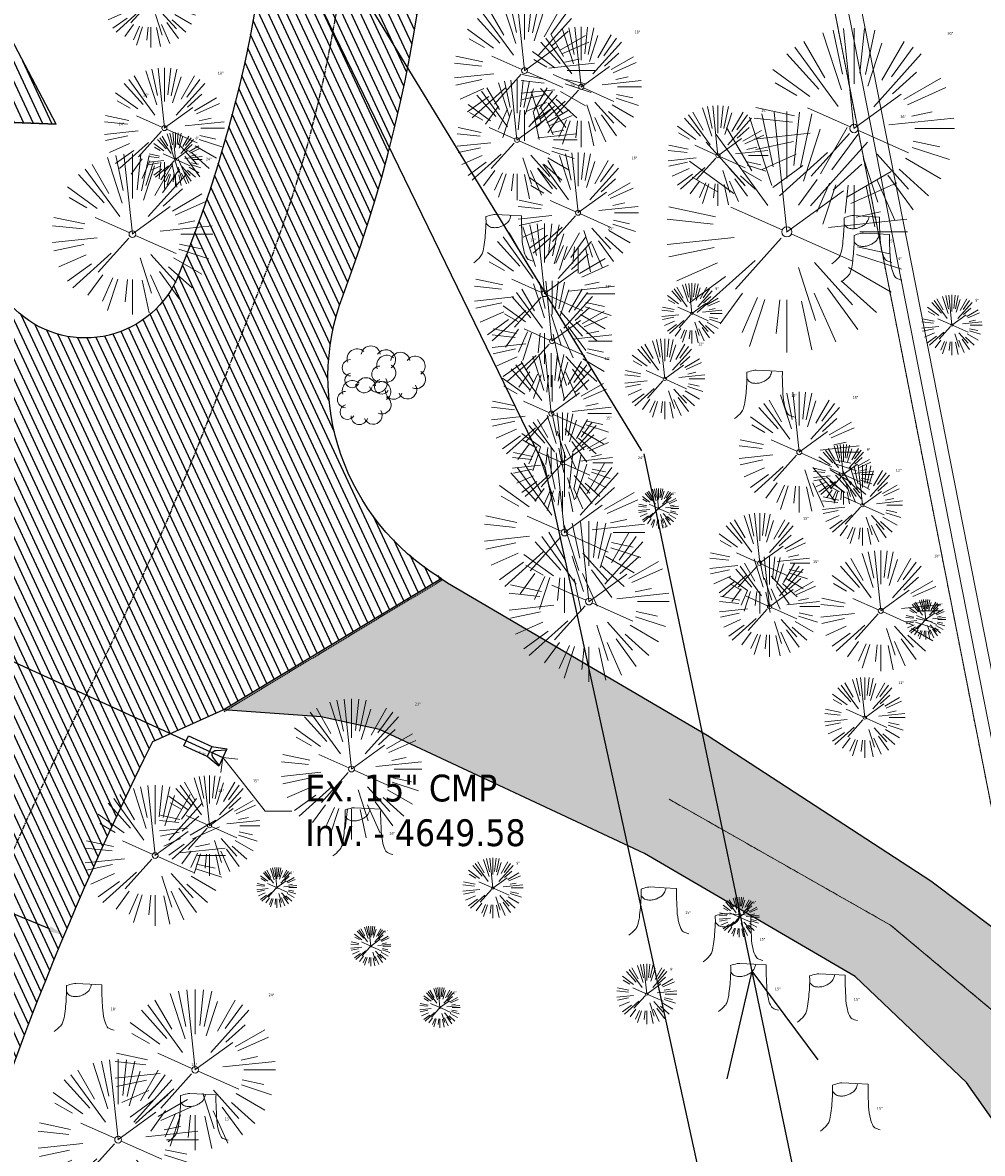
# Model space of a CAD drawing. Header units: feet. Extents: x 1133447 to 1140710, y 647622 to 649877.
# Tile 5 of 84: x 1134680 to 1134823, y 648119 to 648288. Entities that reach past the tile are written whole.
import ezdxf
from ezdxf import colors
from ezdxf.entities.mleader import LeaderData, LeaderLine
from ezdxf.lldxf.tags import DXFTag
from ezdxf.math import Vec2, Vec3

# ---------------------------------------------------------------- set-up
doc = ezdxf.new("R2010")
doc.units = ezdxf.units.FT
doc.header["$MEASUREMENT"] = 0
for name, pattern in [('CENTER2', [1.125, 0.75, -0.125, 0.125, -0.125]), ('HIDDEN', [0.375, 0.25, -0.125]), ('PHANTOM2', [1.25, 0.625, -0.125, 0.125, -0.125, 0.125, -0.125])]:
    doc.linetypes.add(name, pattern=pattern)
for name, color, linetype in [('C-PRKG-ASPH', 8, 'Continuous'), ('C-PRKG-STRP', 136, 'Continuous'), ('C-ROAD-ASPHALT', 1, 'Continuous'), ('C-ROAD-CNTR', 1, 'CENTER2'), ('C-UTIL-STRM-PIPE', 210, 'Continuous'), ('C-UTIL-STRM-STRC', 210, 'Continuous'), ('C-UTIL-WATER-MEP', 7, 'WATER (.5x)'), ('G-TEXT-ST02', 2, 'Continuous'), ('G-XREF', 7, 'Continuous'), ('P-SAWCUT', 4, 'HIDDEN'), ('V-PVMT-ASPH', 111, 'Continuous')]:
    doc.layers.add(name, color=color, linetype=linetype)
doc.layers.add('V-ANNO-TEXT', color=7, linetype='Continuous', lineweight=13, plot=False)
doc.layers.add('V-PVMT-CNTR', color=8, linetype='Continuous', lineweight=5, plot=False)
for name, color, linetype, lineweight in [('V-PVMT-HTCH-ASPH', 8, 'Continuous', 13), ('V-SITE-VEGE', 8, 'Continuous', 18), ('V-SITE-VEGE-TEXT', 8, 'Continuous', 18), ('V-UTIL-WATR-LINE', 8, 'WATER', 15)]:
    doc.layers.add(name, color=color, linetype=linetype, lineweight=lineweight)
doc.styles.add('Normal', font='arial.ttf', dxfattribs={"height": 0.1})
doc.styles.add('SEI-Dim & Leader', font='tahoma.ttf')
doc.styles.get("Standard").update_dxf_attribs({"font": 'arial.ttf'})
tags = doc.linetypes.add('WATER', pattern='A,1.5,-0.2,["W",Standard,S=0.08,R=0,X=-0.1,Y=-0.04],-0.05', length=1.75).pattern_tags.tags
tags[6] = DXFTag(74, 10)
tags = doc.linetypes.add('WATER (.5x)', pattern='A,0.75,-0.2,["W",Standard,S=0.08,R=0,X=-0.1,Y=-0.04],-0.05', length=1).pattern_tags.tags
tags[6] = DXFTag(74, 10)
doc.dimstyles.new('OA_Plan - LDVP', dxfattribs={"dimscale": 20, "dimtxt": 0.1, "dimasz": 0.12, "dimexe": 0.0625, "dimexo": 0.0625, "dimgap": 0.03, "dimtad": 0, "dimdsep": 46, "dimtxsty": 'Normal', "dimcen": 0, "dimclrd": 256, "dimclre": 256, "dimclrt": 256, "dimadec": 4, "dimazin": 2, "dimtfac": 1, "dimtofl": 0, "dimtmove": 0, "dimatfit": 3, "dimfxl": 1, "dimtfill": 1, "dimtolj": 1, "dimtzin": 0, "dimlwd": -1, "dimlwe": -1, "dimarcsym": 0})
pattern_1 = [(115, (0, 0), (-1.132884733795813, -0.5282728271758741), [])]

# ---------------------------------------------------------------- blocks, each defined once
blk = doc.blocks.new('V-SITE-VEGE-Coniferious Tree 2')
at = {"color": 0, "linetype": 'ByBlock'}
for p, q in [((-0.06264093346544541, 0.1926377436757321), (-0.1545378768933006, 0.4755369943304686)), ((-0.0574950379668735, 0.2703678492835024), (-0.1039851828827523, 0.4890788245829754)), ((-0.0003172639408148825, 0.0025937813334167), (-0.05229705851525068, 0.4972664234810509)), ((-3.601054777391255e-05, 0.2219193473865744), (-3.601054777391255e-05, 0.5000060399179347)), ((0.02890183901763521, 0.2753366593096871), (0.05222503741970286, 0.4972664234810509)), ((0.0571938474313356, 0.2692740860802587), (0.1039131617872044, 0.4890788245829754)), ((-0.1460065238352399, 0.2528363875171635), (-0.2500390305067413, 0.4330260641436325)), ((0.06850648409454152, 0.2109817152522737), (0.1382469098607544, 0.425630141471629)), ((0.139142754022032, 0.2410654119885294), (0.2499670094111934, 0.4330260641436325)), ((-0.07913071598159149, 0.1088658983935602), (-0.2939353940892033, 0.4045257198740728)), ((0.1868724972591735, 0.2572635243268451), (0.2938633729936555, 0.4045257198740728)), ((-0.1756943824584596, 0.1950752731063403), (-0.3346129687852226, 0.3715878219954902)), ((0.09777767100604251, 0.108636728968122), (0.3345409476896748, 0.3715878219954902)), ((-0.2201011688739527, 0.1598873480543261), (-0.4045617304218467, 0.2938993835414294)), ((0.1919663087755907, 0.1728666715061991), (0.3115823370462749, 0.2805763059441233)), ((0.2487690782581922, 0.143647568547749), (0.4329900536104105, 0.2500030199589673)), ((-0.2844040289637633, 0.1641894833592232), (-0.393144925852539, 0.2269610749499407)), ((0.2658942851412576, 0.1183972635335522), (0.4567507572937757, 0.2033670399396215)), ((-0.0009318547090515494, -0.0006770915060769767), (0.2349564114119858, 0.1707208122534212)), ((-0.2961437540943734, 0.06292784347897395), (-0.4891148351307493, 0.1039491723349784)), ((-0.01992166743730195, 0.008854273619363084), (-0.2318825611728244, 0.1032199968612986)), ((-0.3060292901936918, 0.03215663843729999), (-0.4973024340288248, 0.05226104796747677)), ((0.173080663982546, 0.01818771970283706), (0.497230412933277, 0.05226104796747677)), ((0.2872695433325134, 0.06106323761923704), (0.3884790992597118, 0.08257391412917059)), ((0.3024988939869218, 0), (0.4999700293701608, 0)), ((-0.2182782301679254, -0.02292736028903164), (-0.4973024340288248, -0.05226104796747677)), ((-0.02300503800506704, -0.02554197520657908), (-0.2137781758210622, -0.2373882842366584)), ((0.01849546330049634, -0.008260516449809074), (0.2719985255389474, -0.1211160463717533)), ((-0.302185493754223, -0.0642195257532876), (-0.4891148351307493, -0.1039491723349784)), ((0.2936342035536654, -0.06241742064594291), (0.4274066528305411, -0.09084484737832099)), ((-0.2881436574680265, -0.1282723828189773), (-0.4568227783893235, -0.2033670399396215)), ((-0.1320480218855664, -0.1188660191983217), (-0.3716238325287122, -0.3345769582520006)), ((0.1143820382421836, -0.1271057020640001), (0.2718110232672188, -0.301920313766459)), ((0.2891445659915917, -0.09395946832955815), (0.4755009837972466, -0.1545018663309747)), ((-0.254528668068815, -0.1848980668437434), (-0.4045617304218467, -0.2938993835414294)), ((0.04781873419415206, -0.1473038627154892), (0.1192466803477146, -0.3671294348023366)), ((0.2555295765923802, -0.1475434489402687), (0.4329900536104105, -0.2500030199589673)), ((0.1688618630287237, -0.2324611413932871), (0.2938633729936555, -0.4045257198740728)), ((0.2253521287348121, -0.2029399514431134), (0.3715518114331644, -0.3345769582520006)), ((-0.1842986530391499, -0.2536176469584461), (-0.2766747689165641, -0.3807650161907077)), ((-0.1213812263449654, -0.2725449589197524), (-0.1855903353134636, -0.4167758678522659)), ((-0.09098502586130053, -0.2799408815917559), (-0.1545378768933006, -0.4755369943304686)), ((0.1131111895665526, -0.2541280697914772), (0.2033310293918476, -0.4567867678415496)), ((-0.02966136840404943, -0.2817638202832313), (-0.04434904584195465, -0.4216092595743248)), ((-3.601054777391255e-05, -0.2817638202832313), (-3.601054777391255e-05, -0.5000060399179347)), ((0.06104806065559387, -0.2873055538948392), (0.1039131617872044, -0.4890788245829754))]:
    blk.add_line(p, q, dxfattribs=at)
blk.add_circle((-3.601054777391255e-05, 0), 0.02083358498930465)
blk = doc.blocks.new('V-SITE-VEGE-Bush')
for centre, radius, start, end in [((4.008624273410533e-05, 0.05025426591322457), 0.03535533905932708, 8.13010235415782, 171.8698976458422), ((-0.04995991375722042, 0.0377542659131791), 0.0371651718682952, 47.72631099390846, 199.6538240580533), ((0.05504008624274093, 0.03525426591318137), 0.03605551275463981, 303.6900675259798, 146.3099324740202), ((-0.07495991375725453, 0.005254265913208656), 0.03000000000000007, 90, 270), ((0.05861151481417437, -0.01403144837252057), 0.03357902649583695, 246.1612598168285, 60.70863782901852), ((-0.06819520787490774, -0.04092220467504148), 0.02703643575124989, 104.4897625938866, 329.250032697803), ((0.02629008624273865, -0.05224573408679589), 0.03365728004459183, 201.8014094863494, 31.32869286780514), ((-0.02433491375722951, -0.0559957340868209), 0.03065049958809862, 177.6626941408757, 343.412661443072)]:
    blk.add_arc(centre, radius, start, end)
blk = doc.blocks.new('*U949', base_point=(1134730.838, 648231.84))
at = {"xscale": 40.63722922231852, "yscale": 40.63722922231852, "zscale": 40.63722922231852}
blk.add_blockref('V-SITE-VEGE-Bush', (1134730.838, 648231.84), dxfattribs=at)
blk = doc.blocks.new('*U950', base_point=(1134731.555, 648236.584))
at = {"xscale": 40.63722922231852, "yscale": 40.63722922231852, "zscale": 40.63722922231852}
blk.add_blockref('V-SITE-VEGE-Bush', (1134731.555, 648236.584), dxfattribs=at)
blk = doc.blocks.new('*U951', base_point=(1134735.977, 648235.627))
at = {"xscale": 40.63722922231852, "yscale": 40.63722922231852, "zscale": 40.63722922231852}
blk.add_blockref('V-SITE-VEGE-Bush', (1134735.977, 648235.627), dxfattribs=at)
blk = doc.blocks.new('V-SITE-VEGE-Stump')
for points in [[(-0.122905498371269, -0.01429599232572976, 0.05261256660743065), (-0.09863241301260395, 0.007697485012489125, 0.1061947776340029), (-0.09053039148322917, 0.02191696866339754, 0.04486152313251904), (-0.08374707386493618, 0.05273626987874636, 0.02007395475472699), (-0.07764030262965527, 0.1228815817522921, 0.01167487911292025), (-0.07732468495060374, 0.1363966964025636, 0.007866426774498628), (-0.07764030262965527, 0.1564565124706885)], [(-0.07764030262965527, 0.1564565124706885, -0.02766804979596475), (-0.05341885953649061, 0.1633605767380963, -0.0679781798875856), (-0.04316680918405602, 0.1642506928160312), (0.008593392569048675, 0.1616126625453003), (0.05395851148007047, 0.1590945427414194)], [(0.01506844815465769, 0.161253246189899, -0.08286378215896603), (0.008147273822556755, 0.1419669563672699, -0.1113242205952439), (-0.002098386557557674, 0.130555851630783, -0.03931328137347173), (-0.01592715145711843, 0.1222882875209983, -0.04919659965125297), (-0.02797848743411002, 0.1177254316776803, -0.06600187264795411), (-0.0446681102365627, 0.1155126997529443, -0.07018691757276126), (-0.06035359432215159, 0.1177254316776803, -0.1148593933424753), (-0.06850904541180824, 0.1222766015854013, -0.0759377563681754), (-0.07734269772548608, 0.1331671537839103)], [(0.05395851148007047, 0.1590945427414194, 0.004334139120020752), (0.05376627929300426, 0.1369184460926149, 0.00834373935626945), (0.05395851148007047, 0.1253997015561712), (0.05605689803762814, 0.07623641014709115, 0.04625247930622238), (0.06241632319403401, 0.03170819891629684, 0.06962485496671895), (0.07334360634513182, 0.00381048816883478, 0.1497246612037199), (0.07941695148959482, -0.001975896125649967, 0.05852299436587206), (0.09922370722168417, -0.009139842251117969)]]:
    blk.add_lwpolyline(points, format="xyb")
blk = doc.blocks.new('_Open90')
at = {"color": 0, "linetype": 'ByBlock', "lineweight": -2}
for p, q in [((0, 0), (-1, 0)), ((-0.5, 0.5), (0, 0)), ((0, 0), (-0.5, -0.5))]:
    blk.add_line(p, q, dxfattribs=at)
blk = doc.blocks.new('*U1002', base_point=(1134730.838, 648231.84))
at = {"xscale": 40.63722922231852, "yscale": 40.63722922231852, "zscale": 40.63722922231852}
blk.add_blockref('V-SITE-VEGE-Bush', (1134730.838, 648231.84), dxfattribs=at)
blk = doc.blocks.new('*U1003', base_point=(1134731.555, 648236.584))
at = {"xscale": 40.63722922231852, "yscale": 40.63722922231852, "zscale": 40.63722922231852}
blk.add_blockref('V-SITE-VEGE-Bush', (1134731.555, 648236.584), dxfattribs=at)
blk = doc.blocks.new('*U1004', base_point=(1134735.977, 648235.627))
at = {"xscale": 40.63722922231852, "yscale": 40.63722922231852, "zscale": 40.63722922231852}
blk.add_blockref('V-SITE-VEGE-Bush', (1134735.977, 648235.627), dxfattribs=at)
blk = doc.blocks.new('*U1506')
at = {"flags": 128}
blk.add_lwpolyline([(-4.653849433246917, 3.873221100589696), (-3.456133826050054, 4.971448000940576), (-0.8676975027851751, 2.1485244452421), (-2.065413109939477, 1.050297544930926)], close=True, dxfattribs=at)
blk.add_lwpolyline([(-0.8676975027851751, 2.1485244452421), (1.059517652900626, 0.971508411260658), (-1.059517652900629, -0.9715084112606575), (-2.065413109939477, 1.050297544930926)], dxfattribs=at)
blk.add_lwpolyline([(-0.9213196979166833, -0.8447899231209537), (-1.319032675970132, 0.6167117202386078, -0.609256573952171), (-0.5003005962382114, 1.36743550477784), (0.9213196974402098, 0.8447899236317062)], format="xyb", dxfattribs=at)
at = {"layer": 'Defpoints'}
blk.add_text('15" FES', height=0.2, rotation=312.4926644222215, dxfattribs=at).set_placement((-2.938237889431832, 2.129013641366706))
blk = doc.blocks.new('C_PBASE-PACTOLA_02403811')
at = {"layer": 'C-PRKG-STRP', "flags": 128}
blk.add_lwpolyline([(1134684.53760816, 648273.1557157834), (1134659.15436205, 648274.1677188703)], dxfattribs=at)
at = {"layer": 'C-ROAD-ASPHALT'}
blk.add_lwpolyline([(1134661.499773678, 648419.805711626, 0.01473642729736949), (1134666.861855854, 648418.1955271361, -0.2575869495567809), (1134708.624534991, 648377.9849734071, -0.1698424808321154), (1134704.112198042, 648253.9264793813), (1134702.882206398, 648250.7817127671, -0.5197538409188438), (1134679.029421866, 648244.961863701, -0.09218706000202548), (1134665.447166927, 648262.190270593), (1134659.15436205, 648274.1677188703), (1134684.537608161, 648273.1557157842), (1134646.406726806, 648345.7323595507), (1134635.783647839, 648340.1511237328, -0.4142135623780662), (1134622.280052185, 648344.3526596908, -0.2721985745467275), (1134625.184309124, 648405.1045634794), (1134626.923202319, 648407.7628030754, -0.3404876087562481)], format="xyb", close=True, dxfattribs=at)
for points in [[(1134742.07570745, 648205.3474165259, -0.3616510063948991), (1134727.411149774, 648247.6528264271, 0.1404834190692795), (1134736.889002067, 648364.0920688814, -0.5249805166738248), (1134771.231154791, 648399.5835374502, -0.3046973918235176), (1134795.562167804, 648376.6182453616), (1134801.464805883, 648350.5583730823, 0.1721831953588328), (1134817.907219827, 648324.5505255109, -0.3857361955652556), (1134819.03336879, 648317.9301155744), (1134810.834437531, 648305.0767664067)], [(1134664.934415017, 648091.0186503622, -0.04992673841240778), (1134698.996135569, 648181.0065459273), (1134709.513, 648185.696), (1134742.075672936, 648205.3473956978)]]:
    blk.add_lwpolyline(points, format="xyb", dxfattribs=at)
at = {"layer": 'C-ROAD-CNTR', "flags": 128}
blk.add_lwpolyline([(1134682.815781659, 648422.2458494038), (1134669.21986276, 648425.8462855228, -0.1774687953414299), (1134620.150062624, 648460.1534391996), (1134616.502637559, 648465.3792168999, -0.1042089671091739), (1134576.197064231, 648560.2628234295), (1134558.554057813, 648650.0509356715, -0.01381007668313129), (1134553.979962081, 648677.2843639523), (1134544.902369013, 648742.2703875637, -0.09433329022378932), (1134550.434197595, 648854.3354307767), (1134558.997505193, 648889.7214101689, -0.1428635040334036), (1134712.374228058, 649156.8312964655), (1134786.199238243, 649227.8108874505, -0.04164346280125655), (1134812.006441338, 649248.7876063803), (1134833.030879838, 649263.1487701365, -0.2654684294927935), (1134926.96397912, 649270.7084407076), (1134949.260464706, 649260.2481514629, -0.03670103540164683), (1135013.162783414, 649224.3333579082), (1135075.321908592, 649183.1273199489, -0.3025232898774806), (1135105.389164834, 649111.5845632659), (1135099.687602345, 649081.8875520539, -0.04927264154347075), (1135094.100293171, 649063.036833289), (1135036.844839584, 648922.3955038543, -0.009218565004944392), (1135029.58001939, 648905.4517031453), (1134962.363987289, 648756.3352782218, -0.01915469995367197), (1134945.301367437, 648722.0511597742), (1134909.791676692, 648657.06607992, -0.111236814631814), (1134866.238656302, 648607.5744966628), (1134762.181369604, 648532.0907847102, 0.3229446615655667), (1134716.395894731, 648393.2215671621), (1134719.721086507, 648382.7059234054, -0.1714240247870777), (1134715.287797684, 648249.5554414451), (1134707.163513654, 648228.7837741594, -0.02272318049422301), (1134688.713657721, 648187.2766264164, 0.05045028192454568), (1134653.344169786, 648094.1277041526)], format="xyb", dxfattribs=at)
at = {"layer": 'C-UTIL-STRM-PIPE', "flags": 128}
blk.add_lwpolyline([(1134672.052999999, 648195.670999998), (1134709.439, 648178.598)], dxfattribs=at)
at = {"layer": 'C-UTIL-WATER-MEP'}
for p, q in [((1134772.05981553, 648224.3922691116), (1134729.109086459, 648294.6305400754)), ((1134757.62070174, 648221.8573842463), (1134724.384645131, 648290.1616247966))]:
    blk.add_line(p, q, dxfattribs=at)
at = {"layer": 'C-UTIL-WATER-MEP', "flags": 128}
for points in [[(1134798.207144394, 648100.1458986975), (1134772.368431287, 648223.9480190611)], [(1134784.622677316, 648098.273166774), (1134757.62070174, 648221.8573842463)], [(1134788.491527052, 648146.69674752), (1134784.75343733, 648130.6258116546)], [(1134788.491527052, 648146.6967475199), (1134798.345857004, 648133.4626825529)]]:
    blk.add_lwpolyline(points, dxfattribs=at)
at = {"layer": 'C-UTIL-STRM-STRC', "color": 221, "linetype": 'Continuous', "lineweight": -3, "rotation": 22.93653584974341}
blk.add_blockref('*U1506', (1134709.439, 648178.598), dxfattribs=at)
blk = doc.blocks.new('C_PHTCH-PACTOLA_02403811')
at = {"layer": 'C-PRKG-ASPH'}
h = blk.add_hatch(dxfattribs=at)
h.set_pattern_fill('ANSI31', color=256, scale=10, angle=70)
h.set_pattern_definition(pattern_1)
edge = h.paths.add_edge_path(flags=16)
edge.add_arc((1135093.567290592, 648760.3570235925), 541.9999999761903, 143.5703577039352, 153.2664360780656, ccw=False)
edge.add_arc((1135093.567290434, 648760.3570237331), 541.9999997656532, 133.8742793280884, 143.5703577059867, ccw=False)
edge.add_line((1134717.918854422, 649151.0643979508), (1134791.743864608, 649222.0439889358))
edge.add_arc((1134924.814897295, 649083.6384245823), 191.9999999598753, 124.33581191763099, 133.8742793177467, ccw=False)
edge.add_line((1134816.518779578, 649242.1816391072), (1134837.543218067, 649256.5428028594))
edge.add_arc((1134886.614896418, 649184.7029087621), 87.00000000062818, 64.86660358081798, 124.33581191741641, ccw=False)
edge.add_line((1134923.566161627, 649263.4658695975), (1134945.862647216, 649253.0055803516))
edge.add_arc((1134736.896871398, 648807.5874571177), 491.9999999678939, 56.45911934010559, 64.86660355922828, ccw=False)
edge.add_line((1135008.742528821, 649217.6654234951), (1135070.901654, 649176.4593855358))
edge.add_arc((1135036.644680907, 649124.7828938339), 62.00000000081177, -10.868034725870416, 56.45911933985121, ccw=False)
edge.add_line((1135097.532652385, 649113.0929439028), (1135091.831089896, 649083.3959326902))
edge.add_arc((1135001.481196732, 649100.7423100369), 92.00000001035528, 337.8486329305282, 349.13196525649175, ccw=False)
edge.add_line((1135086.690765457, 649066.0532714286), (1135029.43531187, 648925.4119419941))
edge.add_arc((1134573.749357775, 649110.9228871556), 491.9999995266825, 335.73595333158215, 337.84863296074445, ccw=False)
edge.add_line((1135022.286728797, 648908.7392420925), (1134970.105907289, 648792.9779079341))
edge.add_line((1134970.105907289, 648792.9779079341), (1134955.070696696, 648759.622817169))
edge.add_arc((1134506.533324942, 648961.8064625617), 492.0000003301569, 331.3465562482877, 335.7359533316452, ccw=False)
edge.add_line((1134938.281078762, 648725.8872446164), (1134902.771388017, 648660.9021647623))
edge.add_arc((1134778.161263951, 648728.9926705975), 142.0000000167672, 305.95733191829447, 331.34655630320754, ccw=False)
edge.add_line((1134861.541195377, 648614.0501326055), (1134757.483908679, 648538.5664206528))
edge.add_arc((1134835.579196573, 648430.9089730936), 133.0000000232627, 125.9573319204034, 166.4171722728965)
edge.add_arc((1134672.277915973, 648470.363906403), 35.00000000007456, 244.10855969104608, 346.41717227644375, ccw=False)
edge.add_arc((1134691.461854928, 648509.9128519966), 78.95614352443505, 214.9055155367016, 244.1168481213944, ccw=False)
edge.add_line((1134626.710174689, 648464.732186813), (1134623.062749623, 648469.9579645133))
edge.add_arc((1134821.506139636, 648608.4650796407), 241.9999999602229, 191.1167612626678, 214.9138039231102, ccw=False)
edge.add_line((1134584.046954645, 648561.8052956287), (1134566.403948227, 648651.5934078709))
edge.add_arc((1135049.172208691, 648746.4554480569), 491.9999999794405, 187.9519260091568, 191.1167612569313, ccw=False)
edge.add_line((1134561.903038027, 648678.391101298), (1134552.825444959, 648743.3771249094))
edge.add_arc((1134842.017716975, 648783.7730382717), 292.0000000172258, 166.3961174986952, 187.9519260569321, ccw=False)
edge.add_line((1134558.209758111, 648852.4537669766), (1134566.77306571, 648887.8397463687))
edge.add_arc((1135093.567290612, 648760.357023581), 542.0000000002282, 158.0478401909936, 166.396117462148, ccw=False)
edge.add_arc((1135093.567290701, 648760.357023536), 542.0000000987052, 153.2664360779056, 158.0478401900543, ccw=False)
edge = h.paths.add_edge_path()
edge.add_line((1134664.934415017, 648091.0186503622), (1134641.753924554, 648097.236757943))
edge.add_arc((1135131.441785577, 647965.8792352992), 506.9999999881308, 154.1154939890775, 164.9840567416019, ccw=False)
edge.add_arc((1135131.44177555, 647965.8792402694), 506.9999887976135, 153.4314984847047, 154.115493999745, ccw=False)
edge.add_arc((1134241.513528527, 648410.9103548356), 488.0000000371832, 333.4314984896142, 338.6383717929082)
edge.add_line((1134695.987914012, 648233.1548120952), (1134704.112198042, 648253.9264793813))
edge.add_arc((1134529.027803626, 648322.4060737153), 188.0000000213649, 338.6383717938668, 377.1954705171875)
edge.add_arc((1134651.306425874, 648360.2470375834), 60.00000000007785, 17.1954705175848, 74.97265706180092)
edge.add_line((1134666.863224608, 648418.1951696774), (1134661.500576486, 648419.8056636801))
edge.add_arc((1134691.489318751, 648509.9450223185), 94.99699278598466, 223.9418846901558, 251.5980721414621, ccw=False)
edge.add_arc((1134691.535842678, 648509.9839590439), 95.05751145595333, 214.9165962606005, 223.9393241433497, ccw=False)
edge.add_line((1134613.590003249, 648455.5746160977), (1134609.942525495, 648460.8004692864))
edge.add_arc((1134821.506139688, 648608.4650796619), 258.0000000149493, 191.1167612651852, 214.9138039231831, ccw=False)
edge.add_line((1134568.347173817, 648558.7203512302), (1134550.704167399, 648648.5084634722))
edge.add_arc((1135049.172208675, 648746.4554480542), 507.9999999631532, 187.9519260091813, 191.1167612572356, ccw=False)
edge.add_line((1134546.056886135, 648676.177626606), (1134536.979293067, 648741.163650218))
edge.add_arc((1134842.01771694, 648783.7730382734), 307.9999999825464, 166.3961174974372, 187.9519260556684, ccw=False)
edge.add_line((1134542.658637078, 648856.2170945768), (1134551.221944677, 648891.6030739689))
edge.add_arc((1135093.567290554, 648760.3570237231), 557.9999999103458, 163.9213237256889, 166.3961174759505, ccw=False)
edge.add_arc((1134538.177323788, 648920.4382053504), 19.99999999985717, 343.9213237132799, 402.7699397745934)
edge.add_line((1134552.859048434, 648934.0193305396), (1134533.446357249, 648955.005204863))
edge.add_arc((1135093.567290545, 648760.3570234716), 592.9783928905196, 146.0187423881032, 160.8370986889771, ccw=False)
edge.add_line((1134601.857481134, 649091.7855040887), (1134616.582948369, 649064.0343807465))
edge.add_arc((1134620.999668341, 649066.3780071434), 5.000000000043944, 207.9515834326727, 327.0740857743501)
edge.add_arc((1135093.567290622, 648760.3570235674), 558.0000000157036, 133.8742793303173, 147.0740857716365, ccw=False)
edge.add_line((1134706.829601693, 649162.5981949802), (1134780.654611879, 649233.5777859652))
edge.add_arc((1134924.814897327, 649083.6384245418), 208.0000000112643, 124.3358119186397, 133.8742793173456, ccw=False)
edge.add_line((1134807.494103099, 649255.3935736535), (1134828.518541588, 649269.7547374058))
edge.add_arc((1134886.614896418, 649184.7029087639), 102.9999999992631, 64.86660357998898, 124.33581191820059, ccw=False)
edge.add_line((1134930.361796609, 649277.9510118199), (1134952.658282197, 649267.4907225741))
edge.add_arc((1134736.896871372, 648807.5874570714), 508.0000000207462, 56.4591193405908, 64.86660355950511, ccw=False)
edge.add_line((1135017.583038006, 649231.0012923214), (1135079.742163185, 649189.7952543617))
edge.add_arc((1135036.644680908, 649124.782893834), 77.99999999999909, -10.868034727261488, 56.45911934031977, ccw=False)
edge.add_line((1135113.245677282, 649110.0761826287), (1135107.544114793, 649080.3791714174))
edge.add_arc((1135001.481196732, 649100.7423100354), 108.0000000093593, 337.84863293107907, 349.131965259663, ccw=False)
edge.add_line((1135101.509820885, 649060.0203951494), (1135044.254367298, 648919.3790657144))
edge.add_arc((1134573.749357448, 649110.9228872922), 507.9999998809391, 335.7359533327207, 337.84863295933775, ccw=False)
edge.add_line((1135036.873309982, 648902.1641641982), (1134969.657277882, 648753.0477392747))
edge.add_arc((1134506.53332524, 648961.8064624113), 507.9999999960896, 331.346556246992, 335.73595333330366, ccw=False)
edge.add_line((1134952.321656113, 648718.215074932), (1134916.811965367, 648653.2299950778))
edge.add_arc((1134778.161263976, 648728.9926705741), 157.9999999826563, 305.9573319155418, 331.3465563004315, ccw=False)
edge.add_line((1134870.936117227, 648601.0988607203), (1134766.878830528, 648525.6151487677))
edge.add_arc((1134835.579196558, 648430.9089731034), 117.0000000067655, 125.9573319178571, 162.264860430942)
edge.add_arc((1134752.713885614, 648457.4106757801), 29.99999999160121, 162.264860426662, 196.8024120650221)
edge.add_arc((1134835.579196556, 648430.9089731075), 113.0000000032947, 170.9217318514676, 197.5476736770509)
edge.add_line((1134727.837491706, 648396.8395581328), (1134731.162683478, 648386.3239143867))
edge.add_arc((1134529.027802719, 648322.4060734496), 212.0000009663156, 11.340079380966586, 17.54767372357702, ccw=False)
edge.add_arc((1134529.055568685, 648322.403813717), 211.9732215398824, -20.64909134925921, 11.342153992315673, ccw=False)
edge.add_arc((1134759.869013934, 648235.3149369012), 34.72371615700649, 159.1871917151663, 239.4135572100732)
edge.add_line((1134742.200276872, 648205.422593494), (1134709.513, 648185.696))
edge.add_line((1134709.513, 648185.696), (1134698.996135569, 648181.0065459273))
edge.add_arc((1135131.441785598, 647965.8792352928), 483.0000000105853, 153.5511843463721, 164.9840567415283)
h = blk.add_hatch(dxfattribs=at)
h.set_pattern_fill('ANSI31', color=256, scale=10, angle=70)
h.set_pattern_definition(pattern_1)
edge = h.paths.add_edge_path()
edge.add_arc((1134648.315845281, 648200.3111567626), 30.00000000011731, 334.1154939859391, 411.9608870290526)
edge.add_arc((1134718.562561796, 648290.096449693), 84.00000003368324, 207.7168872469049, 231.9608870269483, ccw=False)
edge.add_line((1134644.201008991, 648251.02779896), (1134637.908204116, 648263.0052472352))
edge.add_line((1134637.908204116, 648263.0052472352), (1134624.340160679, 648241.5287128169))
edge.add_line((1134624.340160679, 648241.5287128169), (1134586.209279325, 648314.1053565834))
edge.add_line((1134586.209279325, 648314.1053565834), (1134596.832358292, 648319.6865924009))
edge.add_arc((1134592.181328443, 648328.5391582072), 10.00000000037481, 297.7168872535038, 387.7168872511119)
edge.add_arc((1134675.395447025, 648372.2588387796), 84.00000000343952, 146.8092076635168, 207.7168872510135, ccw=False)
edge.add_line((1134605.099853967, 648418.2428533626), (1134606.838864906, 648420.9012729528))
edge.add_arc((1134652.028889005, 648391.340120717), 53.99999999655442, 123.47381821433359, 146.8092076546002, ccw=False)
edge.add_arc((1134619.487092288, 648440.5542596), 4.999999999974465, 303.4738182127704, 403.9420609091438)
edge.add_arc((1134691.489318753, 648509.9450223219), 94.99699278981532, 223.9418846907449, 251.5980721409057)
edge.add_arc((1134652.028889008, 648391.3401207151), 29.99999999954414, 71.59553892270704, 146.8092076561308)
edge.add_arc((1134675.665423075, 648372.3186414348), 60.26685623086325, 143.9760561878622, 207.647841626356)
edge.add_arc((1134631.132617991, 648349.0036895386), 9.999999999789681, 207.7168872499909, 297.7168872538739)
edge.add_line((1134635.783647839, 648340.1511237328), (1134646.406726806, 648345.7323595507))
edge.add_line((1134646.406726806, 648345.7323595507), (1134684.53760816, 648273.1557157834))
edge.add_line((1134684.53760816, 648273.1557157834), (1134659.15436205, 648274.1677188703))
edge.add_line((1134659.15436205, 648274.1677188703), (1134665.447166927, 648262.190270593))
edge.add_arc((1134718.562561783, 648290.096449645), 59.9999999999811, 207.716887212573, 228.7850574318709)
edge.add_arc((1134688.912706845, 648256.2455101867), 14.99999999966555, 228.7850574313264, 338.6383717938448)
edge.add_line((1134702.882206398, 648250.7817127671), (1134695.987914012, 648233.1548120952))
edge.add_arc((1134241.513528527, 648410.9103548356), 488.0000000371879, 333.43149848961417, 338.63837179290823, ccw=False)
edge.add_arc((1135131.441781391, 647965.879237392), 506.999995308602, 153.4314984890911, 154.1154939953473)
blk = doc.blocks.new('*D434')
at = {"layer": 'Defpoints', "color": 0, "transparency": 16777216}
for p in [(1134663.631059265, 648161.3328726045), (1134685.775945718, 648152.0806294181), (1134685.775945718, 648152.0806294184)]:
    blk.add_point(p, dxfattribs=at)
at = {"layer": 'G-TEXT-ST02', "transparency": 16777216}
for p, q in [((1134665.845547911, 648160.4076482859), (1134672.568192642, 648157.5988940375)), ((1134683.561457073, 648153.005853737), (1134676.838812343, 648155.8146079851))]:
    blk.add_line(p, q, dxfattribs=at)
for points in [[(1134665.999751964, 648160.7767297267), (1134665.691343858, 648160.038566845), (1134663.631059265, 648161.3328726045)], [(1134683.715661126, 648153.3749351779), (1134683.40725302, 648152.6367722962), (1134685.775945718, 648152.0806294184)]]:
    blk.add_solid(points, dxfattribs=at)
at = {"layer": 'G-TEXT-ST02', "transparency": 16777216, "insert": (1134674.703502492, 648156.7067510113), "char_height": 2, "attachment_point": 5, "rotation": 337.32458642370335, "style": 'Normal', "bg_fill": 3, "box_fill_scale": 1.25, "bg_fill_color": 256, "bg_fill_true_color": 13158600, "bg_fill_transparency": 0}
blk.add_mtext("\\A1;24'", dxfattribs=at)
blk = doc.blocks.new('C_XBASE-PACTOLA_02403811')
at = {"layer": 'V-PVMT-HTCH-ASPH', "transparency": 33554483}
h = blk.add_hatch(dxfattribs=at)
h.set_pattern_fill('DOTS', color=256, scale=30)
h.set_pattern_definition([(0, (0, 0), (0.9375, 1.875), [0, -1.875])])
h.paths.add_polyline_path([(1134742.075672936, 648205.3473956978), (1134743.005, 648204.661), (1134781.822, 648181.915), (1134815.223, 648160.1869999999), (1134833.748, 648146.244), (1134854.823, 648117.4649999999), (1134869.618, 648079.3569999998), (1134879.185000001, 648052.0120000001), (1134857.767, 648057.4479999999), (1134853.109, 648070.4499999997), (1134836.305, 648107.6809999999), (1134820.558, 648130.0690000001), (1134803.909, 648145.9079999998), (1134772.427, 648164.2510000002), (1134732.878, 648182.7689999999), (1134724.142999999, 648184.6859999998), (1134709.513, 648185.696)])
at = {"layer": 'V-PVMT-ASPH', "flags": 128}
blk.add_lwpolyline([(1134742.075672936, 648205.3473956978), (1134743.005, 648204.661), (1134781.822, 648181.915), (1134815.223, 648160.1869999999), (1134833.748, 648146.244), (1134854.823, 648117.4649999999), (1134869.618, 648079.3569999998), (1134879.185000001, 648052.0120000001), (1134857.767, 648057.4479999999), (1134853.109, 648070.4499999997), (1134836.305, 648107.6809999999), (1134820.558, 648130.0690000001), (1134803.909, 648145.9079999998), (1134772.427, 648164.2510000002), (1134732.878, 648182.7689999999), (1134724.142999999, 648184.6859999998), (1134709.513, 648185.696)], close=True, dxfattribs=at)
at = {"layer": 'V-PVMT-CNTR', "lineweight": 5, "flags": 128}
blk.add_lwpolyline([(1134776.108, 648172.3619999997), (1134809.197, 648153.5579999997), (1134827.278, 648138.4249999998), (1134847.24, 648113.6499999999), (1134861.793, 648075.5789999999), (1134871.780999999, 648049.7909999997)], dxfattribs=at)
at = {"layer": 'V-PVMT-CNTR', "linetype": 'CENTER2', "lineweight": 5, "flags": 128}
blk.add_lwpolyline([(1134776.108, 648172.3619999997), (1134809.197, 648153.5579999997), (1134827.278, 648138.4249999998), (1134847.24, 648113.6499999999), (1134861.793, 648075.5789999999), (1134871.780999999, 648049.7909999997)], dxfattribs=at)
at = {"layer": 'V-UTIL-WATR-LINE', "ltscale": 0.75, "flags": 128}
blk.add_lwpolyline([(1134856.596804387, 648010.0958850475), (1134824.586161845, 648169.4010616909), (1134824.397491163, 648170.4507932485), (1134715.215787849, 648724.6782185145), (1134627.692539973, 649042.7114006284), (1134623.097313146, 649060.4911384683), (1134614.185837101, 649111.8569618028), (1134603.321415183, 649126.0128183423)], dxfattribs=at)
at = {"layer": 'V-UTIL-WATR-LINE', "linetype": 'PHANTOM2', "ltscale": 0.75, "flags": 128}
blk.add_lwpolyline([(1134856.596804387, 648010.0958850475), (1134824.586161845, 648169.4010616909), (1134824.397491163, 648170.4507932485), (1134715.215787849, 648724.6782185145), (1134627.692539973, 649042.7114006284), (1134623.097313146, 649060.4911384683), (1134614.185837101, 649111.8569618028), (1134603.321415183, 649126.0128183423)], dxfattribs=at)
at = {"layer": 'V-UTIL-WATR-LINE', "flags": 128}
for points in [[(1134858.557610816, 648010.4898877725), (1134826.551, 648169.775), (1134826.363, 648170.821), (1134717.163755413, 648725.1374681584), (1134629.625, 649043.227), (1134625.054, 649060.913), (1134616.072228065, 649112.68400944), (1134604.908, 649127.2305)], [(1134860.518417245, 648010.8838904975), (1134828.515838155, 648170.1489383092), (1134828.328508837, 648171.1912067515), (1134719.111722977, 648725.5967178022), (1134719.100313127, 648725.6381777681)]]:
    blk.add_lwpolyline(points, dxfattribs=at)
at = {"layer": 'V-SITE-VEGE'}
for name, p, xscale, yscale, zscale in [('V-SITE-VEGE-Coniferious Tree 2', (1134698.71, 648291.618), 13.99983088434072, 13.99983088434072, 13.99983088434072), ('V-SITE-VEGE-Coniferious Tree 2', (1134754.513, 648281.174), 20.99974632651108, 20.99974632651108, 20.99974632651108), ('V-SITE-VEGE-Coniferious Tree 2', (1134762.986, 648278.738), 17.99978256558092, 17.99978256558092, 17.99978256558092), ('V-SITE-VEGE-Coniferious Tree 2', (1134803.738, 648272.529), 29.99963760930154, 29.99963760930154, 29.99963760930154), ('V-SITE-VEGE-Coniferious Tree 2', (1134700.725, 648272.588), 17.99978256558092, 17.99978256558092, 17.99978256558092), ('V-SITE-VEGE-Coniferious Tree 2', (1134753.396, 648270.816), 17.99978256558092, 17.99978256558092, 17.99978256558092), ('V-SITE-VEGE-Coniferious Tree 2', (1134793.705, 648257.091), 35.99956513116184, 35.99956513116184, 35.99956513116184), ('V-SITE-VEGE-Coniferious Tree 2', (1134783.416, 648268.482), 14.99981880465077, 14.99981880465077, 14.99981880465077), ('V-SITE-VEGE-Coniferious Tree 2', (1134762.523, 648259.941), 17.99978256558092, 17.99978256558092, 17.99978256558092), ('V-SITE-VEGE-Stump', (1134751.884, 648253.063), 40.31522404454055, 40.31522404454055, 40.31522404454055), ('V-SITE-VEGE-Stump', (1134805.379, 648252.897), 40.31522404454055, 40.31522404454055, 40.31522404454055), ('V-SITE-VEGE-Coniferious Tree 2', (1134757.495, 648247.865), 20.99974632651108, 20.99974632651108, 20.99974632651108), ('V-SITE-VEGE-Stump', (1134806.874, 648250.268), 40.31522404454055, 40.31522404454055, 40.31522404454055), ('V-SITE-VEGE-Coniferious Tree 2', (1134758.627, 648240.764), 17.99978256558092, 17.99978256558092, 17.99978256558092), ('V-SITE-VEGE-Coniferious Tree 2', (1134779.523, 648244.922), 8.999891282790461, 8.999891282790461, 8.999891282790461), ('V-SITE-VEGE-Coniferious Tree 2', (1134818.362, 648243.183), 8.999891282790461, 8.999891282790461, 8.999891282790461), ('V-SITE-VEGE-Bush', (1134731.555, 648236.584), 40.63722922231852, 40.63722922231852, 40.63722922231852), ('V-SITE-VEGE-Bush', (1134735.977, 648235.627), 40.63722922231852, 40.63722922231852, 40.63722922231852), ('V-SITE-VEGE-Coniferious Tree 2', (1134758.523, 648229.959), 17.99978256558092, 17.99978256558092, 17.99978256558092), ('V-SITE-VEGE-Stump', (1134790.86, 648229.813), 40.31522404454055, 40.31522404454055, 40.31522404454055), ('V-SITE-VEGE-Bush', (1134730.838, 648231.84), 40.63722922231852, 40.63722922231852, 40.63722922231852), ('V-SITE-VEGE-Coniferious Tree 2', (1134795.549, 648224.187), 17.99978256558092, 17.99978256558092, 17.99978256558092), ('V-SITE-VEGE-Coniferious Tree 2', (1134760.198, 648222.595), 14.99981880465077, 14.99981880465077, 14.99981880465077), ('V-SITE-VEGE-Coniferious Tree 2', (1134802.141, 648220.861), 8.999891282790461, 8.999891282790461, 8.999891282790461), ('V-SITE-VEGE-Coniferious Tree 2', (1134789.652, 648207.604), 14.99981880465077, 14.99981880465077, 14.99981880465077), ('V-SITE-VEGE-Coniferious Tree 2', (1134807.736, 648200.496), 17.99978256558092, 17.99978256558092, 17.99978256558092), ('V-SITE-VEGE-Coniferious Tree 2', (1134791.124, 648201.126), 14.99981880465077, 14.99981880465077, 14.99981880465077), ('V-SITE-VEGE-Coniferious Tree 2', (1134728.676, 648176.87), 20.99974632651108, 20.99974632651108, 20.99974632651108), ('V-SITE-VEGE-Coniferious Tree 2', (1134707.475, 648168.406), 14.99981880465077, 14.99981880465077, 14.99981880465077), ('V-SITE-VEGE-Coniferious Tree 2', (1134699.341, 648163.963), 20.99974632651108, 20.99974632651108, 20.99974632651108), ('V-SITE-VEGE-Stump', (1134730.86, 648164.473), 40.31522404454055, 40.31522404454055, 40.31522404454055), ('V-SITE-VEGE-Coniferious Tree 2', (1134749.796, 648159.107), 8.999891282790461, 8.999891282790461, 8.999891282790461), ('V-SITE-VEGE-Stump', (1134775.048, 648152.636), 40.31522404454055, 40.31522404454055, 40.31522404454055), ('V-SITE-VEGE-Stump', (1134786.14, 648148.651), 40.31522404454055, 40.31522404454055, 40.31522404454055), ('V-SITE-VEGE-Coniferious Tree 2', (1134772.786, 648143.275), 8.999891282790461, 8.999891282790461, 8.999891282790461), ('V-SITE-VEGE-Stump', (1134788.438, 648141.223), 40.31522404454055, 40.31522404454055, 40.31522404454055), ('V-SITE-VEGE-Stump', (1134800.235, 648139.662), 40.31522404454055, 40.31522404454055, 40.31522404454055), ('V-SITE-VEGE-Stump', (1134689.225, 648138.228), 40.31522404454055, 40.31522404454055, 40.31522404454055), ('V-SITE-VEGE-Stump', (1134803.663, 648123.373), 40.31522404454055, 40.31522404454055, 40.31522404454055), ('V-SITE-VEGE-Stump', (1134706.261, 648121.796), 40.31522404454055, 40.31522404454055, 40.31522404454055)]:
    blk.add_blockref(name, p, dxfattribs=dict(at, xscale=xscale, yscale=yscale, zscale=zscale))
at = {"layer": 'V-SITE-VEGE', "rotation": 8.537736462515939e-07}
for p, xscale, yscale, zscale in [((1134702.386, 648267.918), 7.99990336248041, 7.99990336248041, 7.99990336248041), ((1134695.946, 648256.763), 23.99971008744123, 23.99971008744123, 23.99971008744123), ((1134775.467, 648235.13), 11.99985504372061, 11.99985504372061, 11.99985504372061), ((1134760.487, 648212.181), 23.99971008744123, 23.99971008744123, 23.99971008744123), ((1134804.998, 648216.276), 11.99985504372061, 11.99985504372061, 11.99985504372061), ((1134774.544, 648215.792), 5.999927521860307, 5.999927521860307, 5.999927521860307), ((1134764.149, 648201.875), 23.99971008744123, 23.99971008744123, 23.99971008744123), ((1134814.442, 648199.194), 5.999927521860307, 5.999927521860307, 5.999927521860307), ((1134805.353, 648184.551), 11.99985504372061, 11.99985504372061, 11.99985504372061), ((1134717.516, 648159.165), 5.999927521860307, 5.999927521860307, 5.999927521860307), ((1134786.598, 648154.756), 5.999927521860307, 5.999927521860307, 5.999927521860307), ((1134731.551, 648150.423), 5.999927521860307, 5.999927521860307, 5.999927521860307), ((1134705.319, 648131.946), 23.99971008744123, 23.99971008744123, 23.99971008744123), ((1134741.886, 648141.242), 5.999927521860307, 5.999927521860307, 5.999927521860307), ((1134693.805, 648121.519), 23.99971008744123, 23.99971008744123, 23.99971008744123)]:
    blk.add_blockref('V-SITE-VEGE-Coniferious Tree 2', p, dxfattribs=dict(at, xscale=xscale, yscale=yscale, zscale=zscale))
at = {"layer": 'V-SITE-VEGE'}
for name, p in [('*U950', (1134731.555, 648236.584)), ('*U1003', (1134731.555, 648236.584)), ('*U951', (1134735.977, 648235.627)), ('*U1004', (1134735.977, 648235.627)), ('*U949', (1134730.838, 648231.84)), ('*U1002', (1134730.838, 648231.84))]:
    blk.add_blockref(name, p, dxfattribs=at)
at = {"layer": 'V-SITE-VEGE-TEXT', "char_height": 0.4, "attachment_point": 7, "style": 'SEI-Dim & Leader'}
for s, insert in [('18"', (1134770.96134375, 648286.738)), ('30"', (1134817.69690625, 648286.529)), ('18"', (1134708.70034375, 648280.588)), ('18"', (1134761.37134375, 648278.816)), ('20"', (1134697.563604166, 648277.33)), ('15"', (1134789.895453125, 648274.982)), ('36"', (1134810.6556875, 648274.091)), ('24"', (1134693.887125, 648273.022)), ('8"', (1134705.375041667, 648270.918)), ('24"', (1134706.913125, 648267.763)), ('18"', (1134770.49834375, 648267.941)), ('21"', (1134766.966234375, 648257.365)), ('15"', (1134755.361594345, 648255.663)), ('15"', (1134808.856594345, 648255.497)), ('9"', (1134810.351594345, 648252.868)), ('18"', (1134766.60234375, 648248.764)), ('9"', (1134783.010671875, 648248.422)), ('9"', (1134821.849671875, 648246.683)), ('12"', (1134780.4505625, 648240.13)), ('18"', (1134766.49834375, 648237.959)), ('12"', (1134794.337594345, 648232.413)), ('18"', (1134803.52434375, 648232.187)), ('15"', (1134766.677453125, 648229.095)), ('9"', (1134805.628671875, 648224.361)), ('24"', (1134771.454125, 648223.181)), ('12"', (1134809.9815625, 648221.276)), ('6"', (1134776.53578125, 648217.792)), ('15"', (1134796.131453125, 648214.104)), ('24"', (1134775.116125, 648212.875)), ('18"', (1134815.71134375, 648208.496)), ('15"', (1134797.603453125, 648207.626)), ('6"', (1134816.43378125, 648201.194)), ('12"', (1134810.3365625, 648189.551)), ('21"', (1134738.147234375, 648186.37)), ('15"', (1134713.954453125, 648174.906)), ('21"', (1134708.812234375, 648173.463)), ('18"', (1134734.337594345, 648167.073)), ('9"', (1134753.283671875, 648162.607)), ('6"', (1134719.50778125, 648161.165)), ('6"', (1134788.58978125, 648156.756)), ('15"', (1134778.525594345, 648155.236)), ('6"', (1134733.54278125, 648152.423)), ('15"', (1134789.617594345, 648151.2509999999)), ('9"', (1134776.273671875, 648146.775)), ('24"', (1134716.286125, 648142.946)), ('6"', (1134743.87778125, 648143.242)), ('15"', (1134791.915594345, 648143.823)), ('18"', (1134692.702594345, 648140.828)), ('15"', (1134803.712594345, 648142.262)), ('24"', (1134704.772125, 648132.519)), ('15"', (1134807.140594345, 648125.973)), ('15"', (1134709.738594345, 648124.396))]:
    blk.add_mtext(s, dxfattribs=dict(at, insert=insert))
at = {"layer": 'V-ANNO-TEXT'}
ml = blk.add_multileader_mtext('Standard', dxfattribs=at)
ml.set_content('Ex. 15" CMP\\PInv. - 4649.58', color=256, style='SEI-Dim & Leader')
ml.set_leader_properties(color=256, linetype='ByLayer', lineweight=-1)
ml.set_arrow_properties(name='OPEN90')
ml.build(insert=Vec2(0, 0))
ml.multileader.update_dxf_attribs({"text_left_attachment_type": 2, "text_right_attachment_type": 2, "dogleg_length": 0.1, "arrow_head_size": 3.2, "scale": 40})
ctx = ml.context
ctx.base_point, ctx.scale, ctx.arrow_head_size, ctx.plane_origin = Vec3(1134719.786636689, 648170.5712479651), 40, 3.2, Vec3(1134709.439, 648178.598)
ctx.left_attachment, ctx.right_attachment = 2, 2
notes = []
notes.append((ctx, [(0, (1, 1, 0), (1134715.786636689, 648170.5712479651), (1, 0), 4, [(0, [(1134709.439, 648178.598)], 0, [])])]))
ctx.mtext.insert, ctx.mtext.flow_direction = Vec3(1134721.786636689, 648176.0321837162), 5
for ctx, leaders in notes:
    for number, flags, end, landing, length, lines in leaders:
        leader = LeaderData()
        leader.index, (leader.has_last_leader_line, leader.has_dogleg_vector, leader.attachment_direction) = number, flags
        leader.last_leader_point, leader.dogleg_vector, leader.dogleg_length = Vec3(end), Vec3(landing), length
        for number, points, colour, breaks in lines:
            line = LeaderLine()
            line.index, line.vertices, line.color, line.breaks = number, Vec3.list(points), colors.encode_raw_color(colour), breaks
            leader.lines.append(line)
        ctx.leaders.append(leader)

msp = doc.modelspace()

# ---------------------------------------------------------------- block references
at = {"layer": 'G-XREF'}
msp.add_blockref('C_XBASE-PACTOLA_02403811', (0, 0), dxfattribs=at)

# ---------------------------------------------------------------- next in the draw order: linework, layer by layer
at = {"layer": 'P-SAWCUT', "ltscale": 0.75, "flags": 128}
msp.add_lwpolyline([(1134709.642173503, 648185.4819574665), (1134742.204846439, 648205.1333531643)], dxfattribs=at)

# ---------------------------------------------------------------- next in the draw order: block references
at = {"layer": 'G-XREF'}
for name in ['C_PBASE-PACTOLA_02403811', 'C_PHTCH-PACTOLA_02403811']:
    msp.add_blockref(name, (0, 0), dxfattribs=at)

# ---------------------------------------------------------------- next in the draw order: dimensions: what is measured, and where the dimension line sits
at = {"layer": 'G-TEXT-ST02'}
dim = msp.add_aligned_dim(p1=(1134663.631059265, 648161.3328726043), p2=(1134685.775945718, 648152.0806294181), distance=2.148337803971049e-10, dimstyle='OA_Plan - LDVP', override={"dimpost": "'"}, dxfattribs=at)
dim.commit()
dim.dimension.update_dxf_attribs({"geometry": '*D434', "text_midpoint": (1134674.703502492, 648156.7067510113)})

doc.saveas('drawing.dxf')
